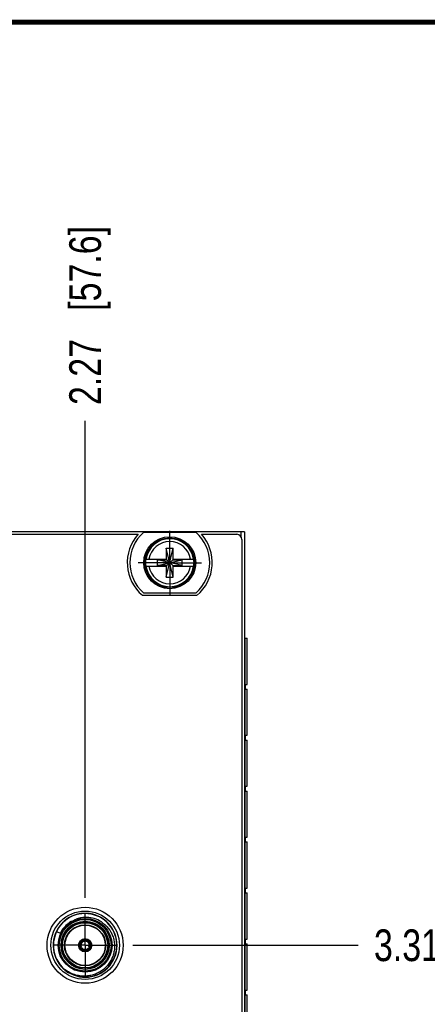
# Model space of a CAD drawing. Header units: inches. Extents: x 0.2 to 16.8, y 0.2 to 10.8.
# Tile 9 of 38: x 6.9 to 8.5, y 6.9 to 10.8. Entities that reach past the tile are written whole.
import ezdxf

# ---------------------------------------------------------------- set-up
doc = ezdxf.new("R2010")
doc.units = ezdxf.units.IN
doc.header["$LTSCALE"] = 0.935
doc.header["$MEASUREMENT"] = 0
doc.linetypes.add('CENTER', pattern=[0.6, 0.375, -0.075, 0.075, -0.075])
doc.layers.get('0').update_dxf_attribs({"linetype": 'CONTINUOUS'})
doc.layers.add('DEFAULT_1', color=7, linetype='CENTER')
doc.layers.add('DIMENSIONS', color=7, linetype='CONTINUOUS')
doc.styles.get("Standard").update_dxf_attribs({"font": 'txt', "width": 0.8})
doc.dimstyles.new('DIMSTYLE_1', dxfattribs={"dimtxt": 0.125, "dimasz": 0.18, "dimexe": 0.125, "dimexo": 0.0625, "dimgap": 0.09, "dimtad": 0, "dimtih": 1, "dimtoh": 1, "dimzin": 4, "dimdsep": 46, "dimtxsty": 'STANDARD', "dimblk": '_FILLED', "dimblk1": '_FILLED', "dimblk2": '_FILLED', "dimcen": 0.09, "dimadec": 0, "dimazin": 0, "dimtp": 0.01, "dimtm": 0.01, "dimtfac": 1, "dimtofl": 0, "dimtmove": 0, "dimatfit": 3, "dimldrblk": '_FILLED', "dimfxl": 1, "dimtolj": 1, "dimtzin": 4, "dimarcsym": 0})

# ---------------------------------------------------------------- blocks, each defined once
blk = doc.blocks.new('*D9')
at = {"layer": 'DIMENSIONS', "color": 2, "linetype": 'CONTINUOUS'}
blk.add_line((7.3392, 7.1173), (8.2273, 7.1173), dxfattribs=at)
at = {"layer": 'DIMENSIONS', "color": 2, "linetype": 'CONTINUOUS', "insert": (8.2898, 7.1798), "char_height": 0.125, "width": 1.125, "attachment_point": 1, "line_spacing_factor": 0.9}
blk.add_mtext('3.31{\\Ftxt.shx;\\W1.000000;\\H0.125000; }[84.1]', dxfattribs=at)
blk = doc.blocks.new('_FILLED')
at = {"color": 0, "linetype": 'BYBLOCK'}
blk.add_solid([(0, 0), (-1, 0.174), (-1, -0.174)], dxfattribs=at)
blk = doc.blocks.new('*D19')
at = {"layer": 'DIMENSIONS', "color": 2, "linetype": 'CONTINUOUS'}
blk.add_line((7.1516, 7.3049), (7.1516, 9.186), dxfattribs=at)
at = {"layer": 'DIMENSIONS', "color": 2, "linetype": 'CONTINUOUS', "insert": (7.0891, 9.2485), "char_height": 0.125, "width": 1.125, "attachment_point": 1, "rotation": 90, "line_spacing_factor": 0.9}
blk.add_mtext('2.27{\\Ftxt.shx;\\W1.000000;\\H0.125000; }[57.6]', dxfattribs=at)

msp = doc.modelspace()

# ---------------------------------------------------------------- linework, layer by layer
at = {"color": 7, "linetype": 'CONTINUOUS'}
for p, q in [((7.7791, 8.7485), (4.5911, 8.7485)), ((7.5888, 8.745), (7.3813, 8.745)), ((7.7791, 8.7485), (7.7791, 3.6836)), ((6.8096, 8.7385), (7.3605, 8.7385)), ((7.6096, 8.7385), (7.7491, 8.7385)), ((7.7691, 8.7185), (7.7691, 3.7036)), ((7.4713, 8.5694), (7.4988, 8.6836)), ((7.4713, 8.6836), (7.4713, 8.6402)), ((7.4988, 8.5694), (7.4713, 8.6836)), ((7.4713, 8.6836), (7.4988, 8.6836)), ((7.4988, 8.6402), (7.4988, 8.6836)), ((7.3904, 8.6402), (7.4734, 8.6402)), ((7.4365, 8.6148), (7.4365, 8.6382)), ((7.4365, 8.6148), (7.5336, 8.6382)), ((7.4365, 8.6382), (7.4734, 8.6382)), ((7.5336, 8.6148), (7.4365, 8.6382)), ((7.4734, 8.6382), (7.4734, 8.6402)), ((7.4734, 8.6148), (7.4968, 8.6382)), ((7.4734, 8.6382), (7.4968, 8.6148)), ((7.4968, 8.6402), (7.4968, 8.6382)), ((7.4968, 8.6402), (7.5797, 8.6402)), ((7.4968, 8.6382), (7.5336, 8.6382)), ((7.5336, 8.6148), (7.5336, 8.6382)), ((7.3904, 8.6127), (7.4734, 8.6127)), ((7.4734, 8.6148), (7.4365, 8.6148)), ((7.4713, 8.6127), (7.4713, 8.5694)), ((7.4734, 8.6127), (7.4734, 8.6148)), ((7.4968, 8.6148), (7.4968, 8.6127)), ((7.4968, 8.6148), (7.5336, 8.6148)), ((7.4968, 8.6127), (7.5797, 8.6127)), ((7.4988, 8.5694), (7.4988, 8.6127)), ((7.4713, 8.5694), (7.4988, 8.5694)), ((7.3813, 8.508), (7.5888, 8.508)), ((7.3776, 8.498), (7.5925, 8.498)), ((7.7791, 8.3285), (7.7897, 8.3285)), ((7.7899, 8.1465), (7.7899, 8.3285)), ((7.7817, 8.1465), (7.7817, 8.1275)), ((7.7817, 8.1465), (7.7897, 8.1465)), ((7.7817, 8.1275), (7.7897, 8.1275)), ((7.7899, 7.9456), (7.7899, 8.1275)), ((7.7817, 7.9456), (7.7817, 7.9266)), ((7.7817, 7.9456), (7.7897, 7.9456)), ((7.7817, 7.9266), (7.7897, 7.9266)), ((7.7899, 7.7446), (7.7899, 7.9266)), ((7.7817, 7.7446), (7.7817, 7.7256)), ((7.7817, 7.7446), (7.7897, 7.7446)), ((7.7817, 7.7256), (7.7897, 7.7256)), ((7.7899, 7.5437), (7.7899, 7.7256)), ((7.7817, 7.5437), (7.7897, 7.5437)), ((7.7817, 7.5437), (7.7817, 7.5247)), ((7.7817, 7.5247), (7.7897, 7.5247)), ((7.7899, 7.3427), (7.7899, 7.5247)), ((7.7817, 7.3427), (7.7897, 7.3427)), ((7.7817, 7.3427), (7.7817, 7.3237)), ((7.7817, 7.3237), (7.7897, 7.3237)), ((7.7899, 7.1418), (7.7899, 7.3237)), ((7.0391, 7.1719), (7.0539, 7.1647)), ((7.1296, 7.1248), (7.1286, 7.1206)), ((7.1307, 7.1071), (7.1332, 7.1085)), ((7.1312, 7.1181), (7.1319, 7.1224)), ((7.1323, 7.108), (7.1326, 7.1082)), ((7.15, 7.1376), (7.15, 7.1405)), ((7.15, 7.1387), (7.15, 7.1398)), ((7.15, 7.1398), (7.15, 7.1394)), ((7.15, 7.1383), (7.15, 7.1387)), ((7.1531, 7.1376), (7.1531, 7.1405)), ((7.1531, 7.1398), (7.1531, 7.1394)), ((7.1531, 7.1394), (7.1531, 7.1383)), ((7.1531, 7.1383), (7.1532, 7.1387)), ((7.1624, 7.1345), (7.1658, 7.1318)), ((7.169, 7.1326), (7.166, 7.1356)), ((7.17, 7.1085), (7.1724, 7.1071)), ((7.1706, 7.1082), (7.1709, 7.108)), ((7.7817, 7.1418), (7.7897, 7.1418)), ((7.7817, 7.1418), (7.7817, 7.1228)), ((7.7817, 7.1228), (7.7897, 7.1228)), ((7.7899, 6.9408), (7.7899, 7.1228)), ((7.1313, 7.1074), (7.1317, 7.1076)), ((7.1317, 7.1076), (7.1324, 7.108)), ((7.1323, 7.1044), (7.1348, 7.1058)), ((7.1332, 7.1049), (7.1329, 7.1047)), ((7.1338, 7.1053), (7.1331, 7.1048)), ((7.1342, 7.1054), (7.1338, 7.1053)), ((7.1561, 7.0945), (7.1602, 7.0957)), ((7.1611, 7.0993), (7.157, 7.0977)), ((7.1684, 7.1058), (7.1708, 7.1044)), ((7.1693, 7.1053), (7.169, 7.1054)), ((7.1699, 7.1049), (7.1692, 7.1053)), ((7.1702, 7.1047), (7.1699, 7.1049)), ((7.1709, 7.108), (7.1716, 7.1076)), ((7.1715, 7.1076), (7.1718, 7.1074)), ((7.7817, 6.9408), (7.7897, 6.9408)), ((7.7817, 6.9408), (7.7817, 6.9218)), ((7.7817, 6.9218), (7.7897, 6.9218)), ((7.7899, 6.7399), (7.7899, 6.9218))]:
    msp.add_line(p, q, dxfattribs=at)
at = {"color": 9, "linetype": 'CONTINUOUS'}
for p, q in [((7.7671, 8.7268), (7.7671, 8.7485)), ((7.7811, 8.3285), (7.7811, 4.3285))]:
    msp.add_line(p, q, dxfattribs=at)
at = {"color": 6, "linetype": 'CONTINUOUS'}
for p, q in [((7.1332, 7.1085), (7.1353, 7.1101)), ((7.1353, 7.1101), (7.1361, 7.1106)), ((7.1361, 7.1106), (7.1364, 7.1108)), ((7.1477, 7.1414), (7.1466, 7.1418)), ((7.1496, 7.1337), (7.1499, 7.1363)), ((7.1499, 7.1363), (7.15, 7.1376)), ((7.1533, 7.1363), (7.1531, 7.1376)), ((7.1535, 7.1337), (7.1533, 7.1363)), ((7.1554, 7.1414), (7.1566, 7.1418)), ((7.1667, 7.1108), (7.1689, 7.1093)), ((7.1689, 7.1093), (7.1693, 7.109)), ((7.1693, 7.109), (7.17, 7.1085)), ((7.1744, 7.1086), (7.1753, 7.1094)), ((7.1297, 7.1078), (7.1307, 7.1071)), ((7.1324, 7.1031), (7.1323, 7.1044)), ((7.1329, 7.1007), (7.1326, 7.1018)), ((7.1348, 7.1058), (7.1372, 7.1069)), ((7.1372, 7.1069), (7.138, 7.1073)), ((7.138, 7.1073), (7.1384, 7.1074)), ((7.1648, 7.1074), (7.1672, 7.1063)), ((7.1672, 7.1063), (7.1677, 7.1061)), ((7.1677, 7.1061), (7.1684, 7.1058)), ((7.1705, 7.1018), (7.1703, 7.1007)), ((7.1707, 7.1031), (7.1705, 7.1019)), ((7.1708, 7.1044), (7.1707, 7.1031))]:
    msp.add_line(p, q, dxfattribs=at)
at = {"color": 7, "linetype": 'CONTINUOUS', "const_width": 0.02}
msp.add_lwpolyline([(16.75, 10.7586), (0.25, 10.7586)], dxfattribs=at)
at = {"color": 7, "linetype": 'CONTINUOUS'}
for centre, radius in [((7.4851, 8.6265), 0.1025), ((7.4851, 8.6265), 0.098), ((7.1516, 7.1173), 0.15), ((7.1516, 7.1173), 0.135), ((7.1516, 7.1173), 0.106), ((7.1516, 7.1173), 0.091), ((7.1516, 7.1173), 0.081), ((7.1516, 7.1173), 0.0795), ((7.1516, 7.1173), 0.026)]:
    msp.add_circle(centre, radius, dxfattribs=at)
at = {"color": 9, "linetype": 'CONTINUOUS'}
for radius in [0.102, 0.095, 0.089]:
    msp.add_circle((7.1516, 7.1173), radius, dxfattribs=at)
at = {"color": 7, "linetype": 'CONTINUOUS'}
for centre, radius, start, end in [((7.4851, 8.6265), 0.1575, 131.203, 228.797), ((7.4851, 8.6265), 0.1575, 311.203, 48.797), ((7.4851, 8.6265), 0.1675, 138.0365, 230.0999), ((7.4851, 8.6265), 0.1675, 309.9001, 41.9635), ((7.7491, 8.7185), 0.02, 0, 90), ((7.4851, 8.6265), 0.0956, 171.7166, 188.2834), ((7.4851, 8.6265), 0.0956, 351.7166, 8.2834), ((7.1516, 7.1173), 0.125, 228.679, 223.9194), ((7.1553, 7.1184), 0.1088, 91.9482, 111.2513), ((7.1553, 7.1163), 0.1109, 61.6147, 91.9279), ((7.1547, 7.1152), 0.1122, 55.5638, 61.6457), ((7.1516, 7.1173), 0.0232, 93.8687, 206.1307), ((7.1473, 7.1177), 0.019, 200.5927, 208.2888), ((7.1527, 7.1167), 0.0244, 139.355, 160.6441), ((7.147, 7.1175), 0.0186, 208.2851, 212.9107), ((7.1516, 7.1173), 0.0204, 94.4299, 205.5707), ((7.1546, 7.1161), 0.0234, 195.2884, 199.8132), ((7.1547, 7.1136), 0.0252, 109.91, 123.7981), ((7.1543, 7.1147), 0.0241, 104.7175, 109.8435), ((7.1541, 7.1153), 0.0234, 100.1868, 104.7139), ((7.1491, 7.1212), 0.0186, 87.0893, 91.7149), ((7.1516, 7.1173), 0.0245, 82.2514, 95.6797), ((7.1516, 7.1173), 0.0232, 333.8687, 86.1307), ((7.1541, 7.1212), 0.0186, 88.2851, 92.9107), ((7.1516, 7.1173), 0.0204, 334.4299, 85.5707), ((7.149, 7.1153), 0.0234, 74.644, 79.8094), ((7.1541, 7.1208), 0.019, 80.6043, 88.2887), ((7.1505, 7.1167), 0.0244, 19.355, 40.6441), ((7.1486, 7.1161), 0.0234, 340.1868, 344.7116), ((7.1479, 7.1163), 0.0241, 344.7153, 349.8621), ((7.1468, 7.1164), 0.0252, 349.9282, 3.7981), ((7.1516, 7.1173), 0.0245, 202.9838, 218.6154), ((7.1516, 7.1173), 0.0232, 213.8687, 326.1307), ((7.1495, 7.1132), 0.0186, 207.0893, 211.7149), ((7.152, 7.1205), 0.0234, 220.1868, 224.7139), ((7.1516, 7.1173), 0.0204, 214.4299, 325.5707), ((7.1525, 7.121), 0.0241, 224.7175, 229.8435), ((7.1532, 7.1219), 0.0252, 229.91, 243.7981), ((7.1516, 7.1186), 0.0244, 259.3551, 280.6443), ((7.1512, 7.1205), 0.0234, 315.2861, 319.8132), ((7.1533, 7.1134), 0.019, 320.6043, 328.2887), ((7.1537, 7.1132), 0.0186, 328.2851, 332.9107), ((7.1516, 7.1173), 0.0245, 321.3701, 337.0177), ((7.1479, 7.119), 0.1236, 225.6509, 232.4932)]:
    msp.add_arc(centre, radius, start, end, dxfattribs=at)
at = {"color": 9, "linetype": 'CONTINUOUS'}
for centre, radius, start, end in [((7.4851, 8.6265), 0.0947, 8.3637, 171.6363), ((7.4851, 8.6265), 0.0832, 9.5335, 170.4665), ((7.4851, 8.6265), 0.0947, 188.3662, 351.6338), ((7.4851, 8.6265), 0.0832, 189.5332, 350.4664), ((7.1516, 7.1173), 0.126, 64.805, 60.5978), ((7.1518, 7.1172), 0.1088, 139.6958, 154.6278), ((7.1511, 7.1178), 0.108, 128.129, 139.6976), ((7.1515, 7.1174), 0.1085, 128.321, 135.6659), ((7.1518, 7.1169), 0.1091, 120.5134, 128.3274), ((7.1516, 7.1172), 0.1088, 120.1482, 128.1393)]:
    msp.add_arc(centre, radius, start, end, dxfattribs=at)
at = {"color": 6, "linetype": 'CONTINUOUS'}
for centre, radius, start, end in [((7.1504, 7.1346), 0.0338, 228.2052, 232.344), ((7.1516, 7.1173), 0.0195, 205.0106, 214.9749), ((7.1516, 7.1173), 0.0165, 96.8706, 203.1281), ((7.1362, 7.1102), 0.0333, 65.4994, 69.755), ((7.1516, 7.1173), 0.0195, 85.1064, 94.4431), ((7.1669, 7.1102), 0.0333, 110.2452, 114.5004), ((7.1516, 7.1173), 0.0165, 336.8706, 83.1281), ((7.1516, 7.1173), 0.0195, 325.0193, 334.8951), ((7.1531, 7.1342), 0.0333, 305.4994, 309.7536), ((7.1658, 7.1076), 0.0336, 187.6473, 189.8807), ((7.1516, 7.1173), 0.0165, 216.8713, 323.1294)]:
    msp.add_arc(centre, radius, start, end, dxfattribs=at)
at = {"color": 7, "linetype": 'CONTINUOUS'}
for points, knots in [([(7.0539, 7.1647), (7.0562, 7.1686), (7.0599, 7.1743), (7.0652, 7.1816), (7.0681, 7.1852), (7.0696, 7.1869)], [0, 0, 0, 0, 0.49961, 0.749773, 1, 1, 1, 1]), ([(7.0696, 7.1869), (7.0711, 7.1887), (7.0743, 7.1923), (7.0794, 7.1973), (7.0849, 7.202), (7.0925, 7.2078), (7.1027, 7.2141), (7.1114, 7.2181), (7.1158, 7.2199)], [0, 0, 0, 0, 0.124941, 0.249857, 0.374847, 0.499931, 0.750132, 1, 1, 1, 1]), ([(7.2182, 7.2077), (7.2232, 7.2043), (7.2328, 7.1965), (7.245, 7.1827), (7.2548, 7.1672), (7.262, 7.1502), (7.2665, 7.1323), (7.268, 7.114), (7.2666, 7.0956), (7.2624, 7.0777), (7.2554, 7.0607), (7.2459, 7.0449), (7.234, 7.0309), (7.2201, 7.0188), (7.2046, 7.0089), (7.1877, 7.0016), (7.1699, 6.9969), (7.1577, 6.9956), (7.1516, 6.9954)], [0, 0, 0, 0, 0.0625, 0.124999, 0.187492, 0.249997, 0.312502, 0.374994, 0.437489, 0.499996, 0.562498, 0.624992, 0.687494, 0.749996, 0.812479, 0.875, 0.937576, 1, 1, 1, 1]), ([(7.1286, 7.1206), (7.1285, 7.1202), (7.1283, 7.1186), (7.1283, 7.117), (7.1284, 7.1158)], [0, 0, 0, 0, 0.250379, 1, 1, 1, 1]), ([(7.1284, 7.1158), (7.1285, 7.1146), (7.1289, 7.113), (7.1294, 7.1115), (7.1295, 7.1111)], [0, 0, 0, 0, 0.749526, 1, 1, 1, 1]), ([(7.132, 7.1099), (7.1317, 7.1112), (7.1312, 7.114), (7.1311, 7.1167), (7.1312, 7.1181)], [0, 0, 0, 0, 0.498529, 1, 1, 1, 1]), ([(7.1319, 7.1224), (7.132, 7.1228), (7.1325, 7.1246), (7.1332, 7.1263), (7.1339, 7.1275)], [0, 0, 0, 0, 0.251327, 1, 1, 1, 1]), ([(7.1339, 7.1275), (7.1341, 7.1278), (7.135, 7.1292), (7.136, 7.1304), (7.1368, 7.1313)], [0, 0, 0, 0, 0.249532, 1, 1, 1, 1]), ([(7.1368, 7.1313), (7.1371, 7.1316), (7.1383, 7.1328), (7.1396, 7.1338), (7.1407, 7.1345)], [0, 0, 0, 0, 0.249575, 1, 1, 1, 1]), ([(7.1413, 7.1381), (7.141, 7.138), (7.1397, 7.1374), (7.1385, 7.1366), (7.1377, 7.136)], [0, 0, 0, 0, 0.250307, 1, 1, 1, 1]), ([(7.1485, 7.1398), (7.1466, 7.1397), (7.1442, 7.1393), (7.1418, 7.1384), (7.1413, 7.1381)], [0, 0, 0, 0, 0.749552, 1, 1, 1, 1]), ([(7.1552, 7.1379), (7.1565, 7.1375), (7.159, 7.1366), (7.1613, 7.1353), (7.1624, 7.1345)], [0, 0, 0, 0, 0.498585, 1, 1, 1, 1]), ([(7.1619, 7.1381), (7.1608, 7.1386), (7.1592, 7.1391), (7.1576, 7.1395), (7.1572, 7.1395)], [0, 0, 0, 0, 0.749526, 1, 1, 1, 1]), ([(7.166, 7.1356), (7.1656, 7.1358), (7.1644, 7.1368), (7.163, 7.1376), (7.1619, 7.1381)], [0, 0, 0, 0, 0.250379, 1, 1, 1, 1]), ([(7.1658, 7.1318), (7.1662, 7.1315), (7.1674, 7.1302), (7.1685, 7.1287), (7.1692, 7.1275)], [0, 0, 0, 0, 0.251327, 1, 1, 1, 1]), ([(7.1692, 7.1275), (7.1694, 7.1272), (7.1702, 7.1258), (7.1707, 7.1243), (7.1711, 7.1231)], [0, 0, 0, 0, 0.249532, 1, 1, 1, 1]), ([(7.1711, 7.1231), (7.1712, 7.1227), (7.1716, 7.1211), (7.1719, 7.1194), (7.1719, 7.1181)], [0, 0, 0, 0, 0.249575, 1, 1, 1, 1]), ([(7.1718, 7.1075), (7.1726, 7.1087), (7.1739, 7.1114), (7.1746, 7.1143), (7.1747, 7.1158)], [0, 0, 0, 0, 0.499054, 1, 1, 1, 1]), ([(7.1747, 7.1158), (7.1748, 7.1162), (7.1749, 7.1176), (7.1748, 7.119), (7.1747, 7.12)], [0, 0, 0, 0, 0.250307, 1, 1, 1, 1]), ([(7.1337, 7.1034), (7.1346, 7.1018), (7.1363, 7.0999), (7.1382, 7.0984), (7.1387, 7.098)], [0, 0, 0, 0, 0.749552, 1, 1, 1, 1]), ([(7.1387, 7.098), (7.139, 7.0978), (7.1402, 7.097), (7.1414, 7.0964), (7.1424, 7.096)], [0, 0, 0, 0, 0.250307, 1, 1, 1, 1]), ([(7.1469, 7.0975), (7.1465, 7.0976), (7.1448, 7.0981), (7.1432, 7.0987), (7.1421, 7.0993)], [0, 0, 0, 0, 0.249574, 1, 1, 1, 1]), ([(7.1516, 7.0969), (7.1512, 7.0969), (7.1496, 7.097), (7.148, 7.0972), (7.1469, 7.0975)], [0, 0, 0, 0, 0.249533, 1, 1, 1, 1]), ([(7.157, 7.0977), (7.1566, 7.0976), (7.1548, 7.0971), (7.153, 7.0969), (7.1516, 7.0969)], [0, 0, 0, 0, 0.251329, 1, 1, 1, 1]), ([(7.1602, 7.0957), (7.1606, 7.0959), (7.1621, 7.0965), (7.1635, 7.0973), (7.1644, 7.098)], [0, 0, 0, 0, 0.250379, 1, 1, 1, 1]), ([(7.1677, 7.1041), (7.1668, 7.1031), (7.1647, 7.1013), (7.1623, 7.0999), (7.1611, 7.0993)], [0, 0, 0, 0, 0.498529, 1, 1, 1, 1]), ([(7.1644, 7.098), (7.1654, 7.0987), (7.1667, 7.0998), (7.1677, 7.101), (7.168, 7.1013)], [0, 0, 0, 0, 0.749526, 1, 1, 1, 1]), ([(7.1516, 6.9954), (7.1445, 6.9952), (7.1339, 6.9958), (7.1201, 6.9984), (7.1065, 7.0021), (7.0902, 7.009), (7.0783, 7.0167), (7.0727, 7.0209)], [0, 0, 0, 0, 0.249751, 0.374937, 0.500028, 0.7499, 1, 1, 1, 1])]:
    msp.add_open_spline(points, degree=3, knots=knots, dxfattribs=at)
for points in [[(7.1377, 7.136), (7.1364, 7.135), (7.1352, 7.1338), (7.1341, 7.1326)], [(7.1747, 7.12), (7.1745, 7.1216), (7.1741, 7.1232), (7.1735, 7.1248)], [(7.1424, 7.096), (7.1439, 7.0953), (7.1455, 7.0948), (7.1471, 7.0945)]]:
    msp.add_open_spline(points, degree=3, dxfattribs=at)
at = {"layer": 'DEFAULT_1', "color": 7, "linetype": 'CENTER'}
for p, q in [((7.4851, 8.6265), (7.4851, 8.7516)), ((7.4851, 8.6265), (7.36, 8.6265)), ((7.4851, 8.6265), (7.4851, 8.5014)), ((7.4851, 8.6265), (7.6102, 8.6265)), ((7.1516, 7.1173), (7.1516, 7.2424)), ((7.1516, 7.1173), (7.0265, 7.1173)), ((7.1516, 7.1173), (7.1516, 6.9922)), ((7.1516, 7.1173), (7.2767, 7.1173))]:
    msp.add_line(p, q, dxfattribs=at)

# ---------------------------------------------------------------- dimensions: what is measured, and where the dimension line sits
at = {"layer": 'DIMENSIONS', "color": 2, "linetype": 'CONTINUOUS'}
for feature_location, offset, dtype, origin, picture, middle in [((7.1516, 7.3049), (0, 1.8811), 1, (4.8851, 7.2424), '*D19', (7.1516, 9.811)), ((7.3392, 7.1173), (0.8882, 0), 0, (7.2767, 3.8044), '*D9', (8.8523, 7.1173))]:
    dim = msp.add_ordinate_dim(feature_location=feature_location, offset=offset, dtype=dtype, origin=origin, dimstyle='DIMSTYLE_1', override={"dimtad": 1, "dimtih": 0, "dimtoh": 0}, dxfattribs=at)
    dim.commit()
    dim.dimension.update_dxf_attribs({"geometry": picture, "text_midpoint": middle})

doc.saveas('drawing.dxf')
